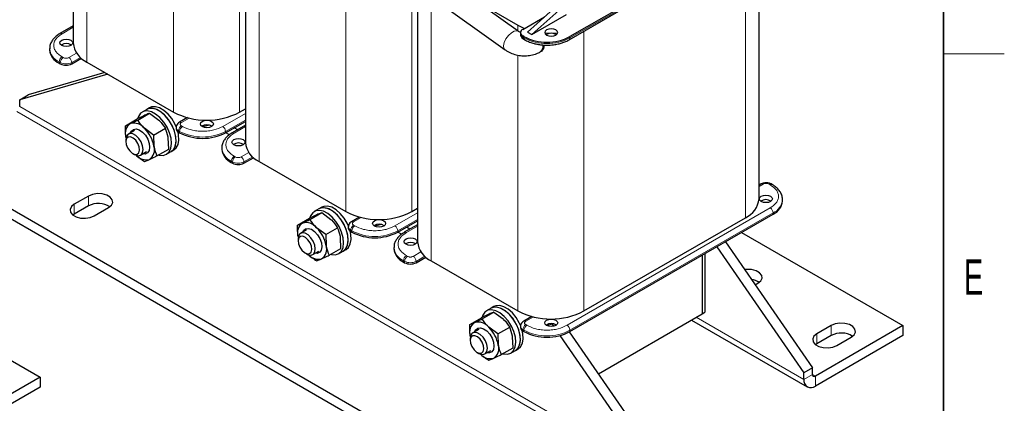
# Model space of a CAD drawing. Header units: millimetres. Extents: x 5 to 418, y 2 to 292.
# Tile 28 of 39: x 317 to 414, y 68 to 106. Entities that reach past the tile are written whole.
import ezdxf

# ---------------------------------------------------------------- set-up
doc = ezdxf.new("R2010")
doc.units = ezdxf.units.MM
doc.layers.add('SLD-0', color=7, linetype='Continuous')
doc.styles.add('SLDTEXTSTYLE0', font='TXT', dxfattribs={"width": 0.605})

msp = doc.modelspace()

# ---------------------------------------------------------------- linework, layer by layer
at = {"color": 7, "linetype": 'Continuous', "lineweight": 25}
for p, q in [((322.2168, 123.6299), (322.2168, 103.3204)), ((391.206, 115.5058), (371.1807, 103.9455)), ((371.0979, 103.6317), (391.1231, 115.1921)), ((339.1874, 113.9096), (339.1874, 93.5235)), ((389.8239, 87.9719), (389.8239, 114.442)), ((366.0921, 104.469), (354.3261, 112.8947)), ((354.3261, 110.1396), (364.7879, 102.6478)), ((356.158, 108.0938), (356.158, 83.7266)), ((367.0088, 104.3945), (370.8554, 107.8563)), ((361.9349, 107.446), (366.0613, 105.0639)), ((367.433, 104.1496), (371.2797, 107.6114)), ((366.5421, 104.6639), (368.6788, 105.8974)), ((367.433, 104.1496), (370.8554, 106.1253)), ((322.2168, 105.0046), (320.9176, 104.2546)), ((366.0613, 105.0639), (366.7015, 104.7559)), ((366.3078, 104.3374), (366.3078, 104.2067)), ((366.6552, 103.9455), (366.5421, 104.0108)), ((367.0088, 104.3945), (367.433, 104.1496)), ((368.8897, 104.1577), (368.8395, 104.1251)), ((366.6249, 103.697), (366.7381, 103.6317)), ((319.8974, 102.7652), (319.8974, 102.6345)), ((368.2546, 102.4372), (368.396, 102.5188)), ((368.3852, 102.5129), (368.4772, 102.5609)), ((320.8347, 101.3283), (320.9478, 101.263)), ((322.0792, 101.263), (323.0307, 101.8122)), ((323.5641, 101.4426), (332.1201, 96.5034)), ((325.6253, 100.2527), (316.9456, 97.7098)), ((325.3481, 100.4128), (317.7941, 98.1997)), ((316.9456, 97.7098), (317.7941, 98.1997)), ((316.9456, 97.0566), (316.9456, 97.7098)), ((328.5898, 95.7237), (329.7514, 96.3942)), ((329.4636, 96.7685), (329.011, 96.5073)), ((329.7464, 96.9318), (329.4636, 96.7685)), ((329.7514, 96.3942), (330.6533, 95.7245)), ((338.6255, 96.5034), (339.1874, 96.8277)), ((327.372, 95.1704), (328.5336, 95.841)), ((333.4782, 95.9613), (332.6838, 95.5027)), ((335.6398, 95.2215), (334.9856, 95.0549)), ((337.2396, 94.4704), (339.1874, 95.5949)), ((339.1874, 95.2077), (337.8881, 94.4577)), ((328.2615, 94.689), (327.6632, 94.3436)), ((330.1409, 94.2385), (329.239, 94.9081)), ((330.1409, 94.2385), (331.3025, 94.909)), ((330.1409, 94.2385), (330.1812, 93.1463)), ((332.3666, 94.993), (332.3666, 94.8623)), ((332.601, 94.5358), (332.7141, 94.4704)), ((337.6131, 94.2708), (337.2534, 94.4784)), ((338.4373, 94.7747), (338.1019, 94.9683)), ((327.4123, 94.0783), (327.4311, 93.9766)), ((327.4474, 93.9649), (327.4123, 94.0783)), ((327.4146, 93.7941), (327.4146, 93.5938)), ((331.6357, 92.8706), (331.5954, 93.9627)), ((328.0895, 92.4247), (328.263, 92.3245)), ((328.8631, 92.265), (329.4614, 92.6104)), ((330.4741, 92.2), (331.6357, 92.8706)), ((331.4108, 92.3502), (331.8634, 92.6115)), ((331.8634, 92.6115), (332.1462, 92.7747)), ((336.868, 92.9683), (336.868, 92.8376)), ((369.9786, 55.8279), (308.0361, 91.5866)), ((337.8053, 91.5314), (337.9184, 91.4661)), ((339.0498, 91.4661), (340.0012, 92.0153)), ((340.5347, 91.6457), (349.0907, 86.7065)), ((369.9786, 54.8481), (308.0361, 90.6068)), ((390.0443, 89.4286), (389.8239, 89.3013)), ((391.1231, 89.3633), (391.01, 89.4286)), ((323.7338, 88.2394), (322.3196, 87.4229)), ((392.1432, 87.7432), (392.1432, 87.8739)), ((322.3196, 86.4431), (322.1961, 86.3615)), ((323.7338, 87.2595), (322.3196, 86.4431)), ((324.2995, 86.28), (325.7137, 87.0964)), ((345.5604, 85.9268), (346.722, 86.5973)), ((346.4342, 86.9716), (345.9816, 86.7104)), ((346.717, 87.1349), (346.4342, 86.9716)), ((346.722, 86.5973), (347.6238, 85.9276)), ((355.5961, 86.7065), (356.158, 87.0308)), ((371.1807, 74.8766), (391.206, 86.437)), ((344.3425, 85.3735), (345.5041, 86.0441)), ((350.4488, 86.1644), (349.6544, 85.7058)), ((352.6103, 85.4246), (351.9562, 85.258)), ((354.2101, 84.6735), (356.158, 85.798)), ((356.158, 85.4108), (354.8587, 84.6608)), ((372.5666, 76.9096), (388.4765, 86.0942)), ((345.2321, 84.8921), (344.6338, 84.5467)), ((347.1115, 84.4416), (346.2096, 85.1112)), ((347.1115, 84.4416), (348.273, 85.1121)), ((347.1115, 84.4416), (347.1518, 83.3494)), ((349.3372, 85.1961), (349.3372, 85.0654)), ((349.5715, 84.7389), (349.6847, 84.6735)), ((354.5837, 84.4739), (354.224, 84.6815)), ((355.4079, 84.9778), (355.0725, 85.1714)), ((388.1072, 84.6481), (404.0046, 75.4707)), ((344.3828, 84.2814), (344.4016, 84.1797)), ((344.4179, 84.168), (344.3828, 84.2814)), ((344.3852, 83.9972), (344.3852, 83.7969)), ((348.6063, 83.0737), (348.566, 84.1658)), ((386.5142, 83.7285), (395.0951, 71.3072)), ((345.0601, 82.6278), (345.2336, 82.5276)), ((345.8337, 82.4681), (346.432, 82.8135)), ((347.4447, 82.4031), (348.6063, 83.0737)), ((348.3814, 82.5533), (348.834, 82.8146)), ((348.834, 82.8146), (349.1168, 82.9779)), ((353.8386, 83.1714), (353.8386, 83.0407)), ((384.4885, 82.559), (384.4885, 76.7772)), ((385.6656, 83.2386), (394.2465, 70.8174)), ((354.7758, 81.7345), (354.889, 81.6692)), ((356.0203, 81.6692), (356.9718, 82.2184)), ((357.5053, 81.8488), (366.0613, 76.9096)), ((384.2056, 82.3958), (384.2056, 76.6139)), ((389.4504, 79.4781), (389.7211, 79.6344)), ((303.0576, 79.5644), (318.955, 70.387)), ((362.5309, 76.1299), (363.6925, 76.8004)), ((363.4047, 77.1747), (362.9522, 76.9135)), ((363.6876, 77.338), (363.4047, 77.1747)), ((363.6925, 76.8004), (364.5944, 76.1307)), ((384.2056, 76.6139), (384.4885, 76.7772)), ((361.3131, 75.5766), (362.4747, 76.2472)), ((367.4194, 76.3675), (366.6249, 75.9089)), ((374.0113, 70.7288), (384.2056, 76.6139)), ((383.171, 76.0167), (394.578, 69.4316)), ((362.2026, 75.0952), (361.6043, 74.7498)), ((364.082, 74.6447), (363.1802, 75.3143)), ((364.082, 74.6447), (365.2436, 75.3152)), ((366.3078, 75.3992), (366.3078, 75.2685)), ((366.5421, 74.942), (366.6552, 74.8766)), ((369.5809, 75.6277), (368.9267, 75.4611)), ((369.5954, 75.4028), (369.4612, 75.5972)), ((379.7367, 62.441), (371.1557, 74.8624)), ((404.0046, 75.4707), (395.3779, 70.4906)), ((396.9335, 75.4707), (395.5193, 74.6543)), ((404.0046, 75.4707), (404.0046, 74.4909)), ((361.3534, 74.4845), (361.3722, 74.3828)), ((361.3885, 74.3711), (361.3534, 74.4845)), ((361.3557, 74.2003), (361.3557, 74)), ((364.082, 74.6447), (364.1223, 73.5525)), ((365.5768, 73.2768), (365.5365, 74.3689)), ((378.8882, 61.9512), (370.2219, 74.4959)), ((404.0046, 74.4909), (395.3779, 69.5108)), ((396.9335, 74.4909), (395.5193, 73.6745)), ((397.4992, 73.5113), (398.9134, 74.3278)), ((362.0306, 72.8309), (362.2041, 72.7307)), ((362.8042, 72.6712), (363.4025, 73.0166)), ((364.4152, 72.6063), (365.5768, 73.2768)), ((365.352, 72.7564), (365.8045, 73.0177)), ((365.8045, 73.0177), (366.0874, 73.181)), ((395.5193, 73.6745), (395.3958, 73.5929)), ((395.0951, 71.3072), (394.2465, 70.8174)), ((395.0951, 70.654), (395.0951, 71.3072)), ((318.955, 70.387), (310.3282, 65.4069)), ((318.955, 70.387), (318.955, 69.4072)), ((394.2465, 70.1641), (394.2465, 70.8174)), ((318.955, 69.4072), (310.3282, 64.4271))]:
    msp.add_line(p, q, dxfattribs=at)
at = {"color": 7, "linetype": 'Continuous', "lineweight": 18}
for p, q in [((323.5641, 123.0432), (323.5641, 101.4426)), ((332.1201, 119.317), (332.1201, 96.5034)), ((391.206, 115.3752), (371.1807, 103.8149)), ((338.6255, 114.1591), (338.6255, 96.5034)), ((388.4765, 113.6642), (388.4765, 86.0942)), ((340.5347, 113.3115), (340.5347, 91.6457)), ((349.0907, 111.9313), (349.0907, 86.7065)), ((355.5961, 107.7685), (355.5961, 86.7065)), ((357.5053, 107.863), (357.5053, 81.8488)), ((322.2168, 104.8694), (321.1176, 104.2348)), ((366.0613, 105.0639), (366.0613, 104.4911)), ((366.5421, 103.8802), (366.5421, 104.0108)), ((366.6552, 103.8149), (366.5421, 103.8802)), ((366.6552, 103.9455), (366.6552, 103.8149)), ((371.1807, 103.8149), (371.1807, 103.9455)), ((372.5666, 104.4796), (372.5666, 76.9096)), ((321.2307, 101.8835), (321.1176, 101.9488)), ((321.7964, 101.8835), (322.5548, 102.3213)), ((366.0613, 102.1256), (366.0613, 76.9096)), ((320.8347, 101.4589), (320.9478, 101.3936)), ((320.8347, 101.3283), (320.8347, 101.4589)), ((320.9478, 101.3936), (320.9478, 101.263)), ((322.9404, 101.8907), (322.0792, 101.3936)), ((322.0792, 101.3936), (322.0792, 101.263)), ((378.8882, 61.2979), (316.9456, 97.0566)), ((378.6053, 60.808), (316.6628, 96.5667)), ((336.9567, 95.091), (339.1874, 96.3787)), ((333.6422, 95.9207), (332.8838, 95.4829)), ((332.9969, 95.091), (332.8838, 95.1563)), ((337.2396, 94.6011), (339.1874, 95.7255)), ((332.601, 94.6664), (332.7141, 94.6011)), ((332.601, 94.5358), (332.601, 94.6664)), ((332.7141, 94.6011), (332.7141, 94.4704)), ((337.2396, 94.4704), (337.2396, 94.6011)), ((339.1874, 95.0725), (338.0881, 94.4379)), ((338.7669, 92.0866), (339.5253, 92.5244)), ((337.8053, 91.662), (337.9184, 91.5967)), ((337.8053, 91.5314), (337.8053, 91.662)), ((337.9184, 91.5967), (337.9184, 91.4661)), ((338.2013, 92.0866), (338.0881, 92.1519)), ((339.9109, 92.0938), (339.0498, 91.5967)), ((339.0498, 91.5967), (339.0498, 91.4661)), ((390.2443, 89.4088), (389.8239, 89.1661)), ((390.81, 89.4088), (390.9231, 89.3435)), ((322.3196, 87.4229), (322.3196, 86.4431)), ((323.7338, 88.2394), (323.7338, 87.2595)), ((353.9273, 85.2941), (356.158, 86.5818)), ((370.8979, 75.4972), (390.9231, 87.0575)), ((371.1807, 75.0073), (391.206, 86.5676)), ((391.206, 86.5676), (391.206, 86.437)), ((350.6128, 86.1238), (349.8544, 85.686)), ((354.2101, 84.8042), (356.158, 85.9286)), ((349.5715, 84.8695), (349.6847, 84.8042)), ((349.5715, 84.7389), (349.5715, 84.8695)), ((349.6847, 84.8042), (349.6847, 84.6735)), ((349.9675, 85.2941), (349.8544, 85.3594)), ((354.2101, 84.6735), (354.2101, 84.8042)), ((356.158, 85.2756), (355.0587, 84.641)), ((355.7375, 82.2897), (356.4959, 82.7275)), ((354.7758, 81.8651), (354.889, 81.7998)), ((354.7758, 81.7345), (354.7758, 81.8651)), ((354.889, 81.7998), (354.889, 81.6692)), ((355.1718, 82.2897), (355.0587, 82.355)), ((356.8815, 82.2969), (356.0203, 81.7998)), ((356.0203, 81.7998), (356.0203, 81.6692)), ((367.5833, 76.3269), (366.8249, 75.8891)), ((383.6398, 76.2873), (394.2465, 70.1641)), ((366.5421, 75.0726), (366.6552, 75.0073)), ((366.5421, 74.942), (366.5421, 75.0726)), ((366.6552, 75.0073), (366.6552, 74.8766)), ((366.9381, 75.4972), (366.8249, 75.5625)), ((371.1807, 74.8766), (371.1807, 75.0073)), ((396.9335, 75.4707), (396.9335, 74.4909)), ((395.5193, 74.6543), (395.5193, 73.6745)), ((394.2465, 70.1641), (395.0951, 70.654)), ((395.0951, 70.6539), (395.3779, 70.4906)), ((395.3779, 70.4906), (395.3779, 69.5108))]:
    msp.add_line(p, q, dxfattribs=at)
at = {"color": 7, "linetype": 'Continuous', "lineweight": 18, "flags": 128}
msp.add_lwpolyline([(364.7879, 102.6478), (364.6819, 102.7843), (364.6436, 103.0466), (364.7128, 103.3781), (364.8802, 103.7339), (365.1233, 104.066), (365.4091, 104.3295), (365.6991, 104.489), (365.9541, 104.5227), (366.0921, 104.469)], dxfattribs=at)
at = {"color": 7, "linetype": 'Continuous', "lineweight": 25, "flags": 128}
for points in [[(368.8897, 104.615), (368.7509, 104.4951), (368.7022, 104.3537), (368.7509, 104.2123), (368.8897, 104.0925), (369.0973, 104.0124), (369.3422, 103.9842), (369.5872, 104.0124), (369.7948, 104.0925), (369.9335, 104.2123), (369.9822, 104.3537), (369.9335, 104.4951), (369.7948, 104.615), (369.5872, 104.695), (369.3422, 104.7232), (369.0973, 104.695), (368.8897, 104.615)], [(368.7069, 104.3093), (369.3139, 104.2861), (369.9785, 104.314)], [(321.9944, 103.0755), (321.7867, 102.9954), (321.5418, 102.9672), (321.2969, 102.9954), (321.0893, 103.0755), (320.9505, 103.1953), (320.9018, 103.3367), (320.9505, 103.4781), (321.0893, 103.598), (321.2969, 103.678), (321.5418, 103.7062), (321.7867, 103.678), (321.9944, 103.598), (322.1331, 103.4781), (322.1818, 103.3367), (322.1331, 103.1953), (321.9944, 103.0755)], [(331.095, 92.2456), (331.4275, 92.3601), (331.6835, 92.6046), (331.847, 92.9637), (331.9077, 93.4149), (331.8618, 93.9298), (331.7122, 94.476), (331.4682, 95.0192), (331.1452, 95.5254), (330.7635, 95.9626), (330.3471, 96.3035), (329.9222, 96.5266), (329.5154, 96.6178), (329.1523, 96.5715), (328.8557, 96.3906), (328.6442, 96.0864), (328.5765, 95.8997)], [(331.8634, 92.6115), (331.8801, 92.6214), (332.1361, 92.8659), (332.2996, 93.225), (332.3603, 93.6761), (332.3144, 94.191), (332.1647, 94.7372), (331.9207, 95.2805), (331.5978, 95.7866), (331.2161, 96.2239), (330.7997, 96.5647), (330.3747, 96.7878), (329.9679, 96.8791), (329.6048, 96.8328), (329.4636, 96.7685)], [(331.8634, 92.6115), (332.0964, 92.8127), (332.2775, 93.1527), (332.3572, 93.5892), (332.3305, 94.0949), (332.199, 94.6379), (331.9711, 95.1843), (331.661, 95.6996), (331.2882, 96.1514), (330.8762, 96.5114), (330.4508, 96.757), (330.0388, 96.8727), (329.666, 96.8513), (329.4636, 96.7685)], [(332.4078, 95.0057), (332.2539, 95.3476), (331.9438, 95.8628), (331.5711, 96.3147), (331.159, 96.6747), (330.7336, 96.9203), (330.3216, 97.036), (329.9488, 97.0145), (329.7464, 96.9318)], [(334.9486, 95.5972), (335.1562, 95.6772), (335.4011, 95.7054), (335.646, 95.6772), (335.8537, 95.5972), (335.9924, 95.4773), (336.0411, 95.3359), (335.9924, 95.1945), (335.8537, 95.0747), (335.646, 94.9946), (335.4011, 94.9664), (335.1562, 94.9946), (334.9486, 95.0747), (334.8098, 95.1945), (334.7611, 95.3359), (334.8098, 95.4773), (334.9486, 95.5972)], [(328.263, 92.3245), (328.423, 92.2497), (328.6984, 92.2119), (328.9212, 92.3058), (329.0648, 92.5202), (329.1116, 92.8292), (329.0561, 93.1954), (328.9049, 93.5748), (328.6764, 93.9215), (328.398, 94.1939), (328.1033, 94.3589), (327.8279, 94.3967), (327.6051, 94.3027), (327.4615, 94.0884), (327.4146, 93.7941)], [(327.8783, 94.4677), (327.9588, 94.6386), (328.1567, 94.8091)], [(328.1567, 94.8091), (328.424, 94.8499), (328.7317, 94.7566), (329.0465, 94.5393), (329.3341, 94.2216), (329.5636, 93.8378), (329.7099, 93.4296), (329.7573, 93.0412), (329.7006, 92.7147), (329.5459, 92.4855), (329.3101, 92.3783), (329.0782, 92.3892)], [(332.1462, 92.7747), (332.3792, 92.976), (332.5603, 93.3159), (332.64, 93.7525), (332.6133, 94.2581), (332.5502, 94.568)], [(327.5791, 92.9889), (327.7869, 92.6822), (328.0409, 92.4548), (328.3022, 92.3416), (328.5312, 92.3597), (328.693, 92.5063), (328.7629, 92.7592), (328.7303, 93.0798), (328.6002, 93.4193), (328.3923, 93.7261), (328.1384, 93.9534), (327.877, 94.0666), (327.6481, 94.0486), (327.4863, 93.902), (327.4164, 93.6491), (327.449, 93.3285), (327.5791, 92.9889)], [(338.9649, 93.2786), (338.7573, 93.1985), (338.5124, 93.1703), (338.2675, 93.1985), (338.0598, 93.2786), (337.9211, 93.3984), (337.8724, 93.5398), (337.9211, 93.6812), (338.0598, 93.8011), (338.2675, 93.8812), (338.5124, 93.9093), (338.7573, 93.8812), (338.9649, 93.8011), (339.1037, 93.6812), (339.1524, 93.5398), (339.1037, 93.3984), (338.9649, 93.2786)], [(330.6274, 92.2885), (330.707, 92.2683), (331.095, 92.2456)], [(325.7137, 87.0964), (325.9926, 87.3263), (326.1185, 87.5974), (326.0761, 87.877), (325.8706, 88.1314), (325.5268, 88.3299), (325.0861, 88.4485), (324.6018, 88.473), (324.1321, 88.4003), (323.7338, 88.2394)], [(390.0463, 88.2168), (390.254, 88.2969), (390.4989, 88.325), (390.7438, 88.2969), (390.9514, 88.2168), (391.0902, 88.097), (391.1389, 87.9556), (391.0902, 87.8142), (390.9514, 87.6943), (390.7438, 87.6142), (390.4989, 87.5861), (390.254, 87.6142), (390.0463, 87.6943), (389.9076, 87.8142), (389.8589, 87.9556), (389.9076, 88.097), (390.0463, 88.2168)], [(322.3196, 87.4229), (322.0408, 87.193), (321.9149, 86.9219), (321.9573, 86.6423), (322.1628, 86.3879), (322.5066, 86.1894), (322.9472, 86.0708), (323.4316, 86.0463), (323.9012, 86.119), (324.2995, 86.28)], [(348.0656, 82.4487), (348.3981, 82.5632), (348.6541, 82.8077), (348.8176, 83.1668), (348.8783, 83.618), (348.8324, 84.1329), (348.6827, 84.6791), (348.4388, 85.2223), (348.1158, 85.7285), (347.7341, 86.1657), (347.3177, 86.5066), (346.8927, 86.7297), (346.4859, 86.8209), (346.1228, 86.7746), (345.8262, 86.5937), (345.6148, 86.2895), (345.5471, 86.1028)], [(348.834, 82.8146), (348.8506, 82.8245), (349.1067, 83.069), (349.2702, 83.4281), (349.3309, 83.8792), (349.2849, 84.3941), (349.1353, 84.9403), (348.8913, 85.4836), (348.5683, 85.9897), (348.1867, 86.427), (347.7703, 86.7678), (347.3453, 86.9909), (346.9385, 87.0822), (346.5754, 87.0359), (346.4342, 86.9716)], [(348.834, 82.8146), (349.0669, 83.0158), (349.2481, 83.3558), (349.3278, 83.7923), (349.3011, 84.298), (349.1696, 84.841), (348.9417, 85.3874), (348.6316, 85.9027), (348.2588, 86.3545), (347.8468, 86.7145), (347.4214, 86.9601), (347.0093, 87.0758), (346.6365, 87.0544), (346.4342, 86.9716)], [(349.3784, 85.2088), (349.2245, 85.5507), (348.9144, 86.066), (348.5416, 86.5178), (348.1296, 86.8778), (347.7042, 87.1234), (347.2922, 87.2391), (346.9194, 87.2176), (346.717, 87.1349)], [(351.9191, 85.8003), (352.1268, 85.8804), (352.3717, 85.9085), (352.6166, 85.8804), (352.8242, 85.8003), (352.963, 85.6804), (353.0117, 85.539), (352.963, 85.3976), (352.8242, 85.2778), (352.6166, 85.1977), (352.3717, 85.1695), (352.1268, 85.1977), (351.9191, 85.2778), (351.7804, 85.3976), (351.7317, 85.539), (351.7804, 85.6804), (351.9191, 85.8003)], [(345.2336, 82.5276), (345.3935, 82.4528), (345.6689, 82.415), (345.8918, 82.5089), (346.0353, 82.7233), (346.0821, 83.0323), (346.0266, 83.3985), (345.8755, 83.7779), (345.6469, 84.1247), (345.3685, 84.397), (345.0739, 84.562), (344.7985, 84.5998), (344.5756, 84.5058), (344.4321, 84.2915), (344.3852, 83.9972)], [(344.8488, 84.6708), (344.9294, 84.8417), (345.1273, 85.0122)], [(345.1273, 85.0122), (345.3946, 85.053), (345.7023, 84.9597), (346.017, 84.7424), (346.3047, 84.4247), (346.5341, 84.0409), (346.6805, 83.6327), (346.7278, 83.2443), (346.6711, 82.9178), (346.5165, 82.6886), (346.2806, 82.5814), (346.0487, 82.5923)], [(349.1168, 82.9779), (349.3498, 83.1791), (349.5309, 83.519), (349.6106, 83.9556), (349.5839, 84.4612), (349.5207, 84.7711)], [(344.5496, 83.192), (344.7575, 82.8853), (345.0114, 82.6579), (345.2728, 82.5447), (345.5018, 82.5628), (345.6635, 82.7094), (345.7334, 82.9623), (345.7008, 83.2829), (345.5707, 83.6224), (345.3629, 83.9292), (345.109, 84.1565), (344.8476, 84.2698), (344.6186, 84.2517), (344.4569, 84.1051), (344.3869, 83.8522), (344.4195, 83.5316), (344.5496, 83.192)], [(355.9355, 83.4817), (355.7279, 83.4016), (355.4829, 83.3734), (355.238, 83.4016), (355.0304, 83.4817), (354.8917, 83.6015), (354.8429, 83.7429), (354.8917, 83.8843), (355.0304, 84.0042), (355.238, 84.0843), (355.4829, 84.1124), (355.7279, 84.0843), (355.9355, 84.0042), (356.0742, 83.8843), (356.1229, 83.7429), (356.0742, 83.6015), (355.9355, 83.4817)], [(347.598, 82.4916), (347.6776, 82.4714), (348.0656, 82.4487)], [(389.7211, 79.6344), (389.9999, 79.8643), (390.1258, 80.1355), (390.0834, 80.4151), (389.8779, 80.6695), (389.5341, 80.8679), (389.0934, 80.9866), (388.6091, 81.011), (388.4047, 80.9918)], [(365.0362, 72.6518), (365.3686, 72.7663), (365.6247, 73.0108), (365.7882, 73.3699), (365.8489, 73.8211), (365.8029, 74.336), (365.6533, 74.8822), (365.4093, 75.4254), (365.0863, 75.9316), (364.7047, 76.3688), (364.2883, 76.7097), (363.8633, 76.9328), (363.4565, 77.024), (363.0934, 76.9777), (362.7968, 76.7968), (362.5854, 76.4926), (362.5176, 76.3059)], [(365.8045, 73.0177), (365.8212, 73.0276), (366.0772, 73.2721), (366.2407, 73.6312), (366.3014, 74.0823), (366.2555, 74.5972), (366.1058, 75.1434), (365.8619, 75.6867), (365.5389, 76.1928), (365.1572, 76.6301), (364.7408, 76.9709), (364.3159, 77.194), (363.909, 77.2853), (363.5459, 77.239), (363.4047, 77.1747)], [(365.8045, 73.0177), (366.0375, 73.219), (366.2186, 73.5589), (366.2983, 73.9954), (366.2716, 74.5011), (366.1402, 75.0441), (365.9122, 75.5905), (365.6021, 76.1058), (365.2293, 76.5576), (364.8173, 76.9176), (364.3919, 77.1632), (363.9799, 77.2789), (363.6071, 77.2575), (363.4047, 77.1747)], [(366.3489, 75.4119), (366.1951, 75.7538), (365.885, 76.2691), (365.5122, 76.7209), (365.1002, 77.0809), (364.6748, 77.3265), (364.2627, 77.4422), (363.89, 77.4207), (363.6876, 77.338)], [(368.8897, 76.0034), (369.0973, 76.0835), (369.3422, 76.1116), (369.5872, 76.0835), (369.7948, 76.0034), (369.9335, 75.8835), (369.9822, 75.7421), (369.9335, 75.6007), (369.7948, 75.4809), (369.5872, 75.4008), (369.3422, 75.3726), (369.0973, 75.4008), (368.8897, 75.4809), (368.7509, 75.6007), (368.7022, 75.7421), (368.7509, 75.8835), (368.8897, 76.0034)], [(398.9134, 74.3278), (399.1923, 74.5577), (399.3182, 74.8288), (399.2758, 75.1084), (399.0703, 75.3628), (398.7265, 75.5613), (398.2858, 75.6799), (397.8015, 75.7044), (397.3318, 75.6317), (396.9335, 75.4707)], [(362.2041, 72.7307), (362.3641, 72.6559), (362.6395, 72.6181), (362.8624, 72.7121), (363.0059, 72.9264), (363.0527, 73.2354), (362.9972, 73.6016), (362.8461, 73.981), (362.6175, 74.3278), (362.3391, 74.6001), (362.0444, 74.7651), (361.7691, 74.8029), (361.5462, 74.7089), (361.4027, 74.4946), (361.3557, 74.2003)], [(361.8194, 74.8739), (361.8999, 75.0448), (362.0979, 75.2153)], [(362.0979, 75.2153), (362.3652, 75.2561), (362.6729, 75.1628), (362.9876, 74.9455), (363.2753, 74.6278), (363.5047, 74.244), (363.651, 73.8358), (363.6984, 73.4474), (363.6417, 73.1209), (363.487, 72.8917), (363.2512, 72.7845), (363.0193, 72.7954)], [(366.0874, 73.181), (366.3203, 73.3822), (366.5015, 73.7222), (366.5812, 74.1587), (366.5545, 74.6643), (366.4913, 74.9742)], [(361.5202, 73.3951), (361.7281, 73.0884), (361.982, 72.861), (362.2433, 72.7478), (362.4723, 72.7659), (362.6341, 72.9125), (362.704, 73.1654), (362.6714, 73.486), (362.5413, 73.8255), (362.3334, 74.1323), (362.0795, 74.3596), (361.8182, 74.4729), (361.5892, 74.4548), (361.4274, 74.3082), (361.3575, 74.0553), (361.3901, 73.7347), (361.5202, 73.3951)], [(395.5193, 74.6543), (395.2404, 74.4244), (395.1146, 74.1533), (395.157, 73.8737), (395.3625, 73.6193), (395.7063, 73.4208), (396.1469, 73.3022), (396.6313, 73.2777), (397.1009, 73.3504), (397.4992, 73.5113)], [(364.5685, 72.6947), (364.6481, 72.6745), (365.0362, 72.6518)]]:
    msp.add_lwpolyline(points, dxfattribs=at)
at = {"color": 7, "linetype": 'Continuous', "lineweight": 18}
for centre, radius, start, end in [((320.9999, 104.0699), 0.2025, 54.49119, 113.068435), ((366.7081, 104.2467), 0.4024, 185.694799, 245.625342), ((366.7381, 103.8585), 0.1972, 173.701152, 234.986667), ((366.845, 103.7905), 0.1913, 172.684928, 236.536597), ((368.918, 108.1819), 4.9185, 242.609672, 297.390328), ((367.8699, 102.9381), 0.6317, 307.545243, 17.222571), ((370.986, 103.793), 0.196, 303.760857, 6.412338), ((321.5007, 102.9269), 1.612, 185.99486, 245.59914), ((321.4488, 101.431), 0.6147, 122.605478, 177.394522), ((321.5619, 101.3657), 0.6147, 122.605478, 177.394522), ((321.5135, 102.4854), 1.2296, 242.609672, 297.390328), ((321.4651, 101.3657), 0.6147, 2.605478, 57.394522), ((333.2151, 94.6385), 0.6147, 122.605478, 177.394522), ((332.7677, 95.3302), 0.1918, 52.745394, 115.968507), ((332.767, 95.0329), 0.4024, 185.717719, 245.623344), ((333.3282, 94.5731), 0.6147, 122.605478, 177.394522), ((334.9768, 98.9682), 4.9185, 242.609672, 297.390328), ((336.6255, 94.5731), 0.6147, 2.605478, 57.394522), ((337.9705, 94.273), 0.2025, 54.49119, 113.068435), ((338.4712, 93.13), 1.612, 185.99486, 245.59914), ((338.4194, 91.6341), 0.6147, 122.605478, 177.394522), ((338.5325, 91.5688), 0.6147, 122.605478, 177.394522), ((338.4841, 92.6885), 1.2296, 242.609672, 297.390328), ((338.4357, 91.5688), 0.6147, 2.605478, 57.394522), ((390.1271, 89.2452), 0.2012, 54.382423, 114.307119), ((390.9261, 89.2561), 0.1918, 64.046936, 127.253057), ((391.0405, 89.1793), 0.2018, 66.27556, 125.566629), ((390.5738, 88.0099), 1.5748, 293.669056, 355.285198), ((390.5919, 86.5397), 0.6147, 2.605478, 57.394522), ((349.7383, 85.5333), 0.1918, 52.745394, 115.968507), ((349.7376, 85.236), 0.4024, 185.717719, 245.623344), ((350.1856, 84.8416), 0.6147, 122.605478, 177.394522), ((350.2988, 84.7762), 0.6147, 122.605478, 177.394522), ((351.9474, 89.1713), 4.9185, 242.609672, 297.390328), ((353.5961, 84.7762), 0.6147, 2.605478, 57.394522), ((354.941, 84.4761), 0.2025, 54.49119, 113.068435), ((355.4418, 83.3331), 1.612, 185.99486, 245.59914), ((355.3899, 81.8372), 0.6147, 122.605478, 177.394522), ((355.5031, 81.7719), 0.6147, 122.605478, 177.394522), ((355.4547, 82.8916), 1.2296, 242.609672, 297.390328), ((355.4063, 81.7719), 0.6147, 2.605478, 57.394522), ((366.7089, 75.7364), 0.1918, 52.745393, 115.968507), ((366.7082, 75.4391), 0.4024, 185.717719, 245.623344), ((367.1562, 75.0447), 0.6147, 122.605478, 177.394522), ((367.2693, 74.9793), 0.6147, 122.605478, 177.394522), ((368.918, 79.3744), 4.9185, 242.609672, 297.390328), ((370.5666, 74.9793), 0.6147, 2.605478, 57.394522)]:
    msp.add_arc(centre, radius, start, end, dxfattribs=at)
at = {"color": 7, "linetype": 'Continuous', "lineweight": 25}
for centre, radius, start, end in [((366.666, 104.3374), 0.3493, 110.783421, 249.216579), ((368.918, 108.3126), 4.9185, 242.609672, 297.390328), ((369.3397, 103.3308), 0.9414, 57.535675, 118.55302), ((321.5418, 102.3533), 0.9069, 56.33248, 123.66752), ((324.5189, 103.5499), 2.3135, 185.694799, 245.625342), ((368.042, 102.9989), 0.5949, 305.102861, 11.656512), ((368.0358, 102.9996), 0.6008, 306.841455, 11.471141), ((321.4989, 102.7942), 1.6094, 185.694799, 245.625342), ((321.5135, 102.3547), 1.2296, 242.609672, 297.390328), ((335.3728, 102.781), 7.0703, 242.609672, 297.390328), ((328.4949, 94.4322), 1.139, 124.207878, 198.098206), ((328.1859, 94.0689), 1.3466, 38.551575, 104.243081), ((335.4011, 94.3525), 0.9069, 56.33248, 123.66752), ((326.9607, 92.5569), 3.274, 10.371053, 45.901225), ((332.767, 94.9022), 0.4024, 185.694799, 245.625342), ((334.9768, 98.8375), 4.9185, 242.609672, 297.390328), ((338.5124, 92.5564), 0.9069, 56.33248, 123.66752), ((341.4895, 93.7531), 2.3135, 185.694799, 245.625342), ((329.4076, 93.1166), 1.3087, 221.610969, 284.661226), ((329.0985, 92.7925), 1.139, 304.207878, 18.098206), ((338.4695, 92.9973), 1.6094, 185.694799, 245.625342), ((338.4841, 92.5578), 1.2296, 242.609672, 297.390328), ((324.7161, 85.4281), 2.0782, 57.351721, 118.20711), ((387.5217, 88.2015), 2.3135, 294.374658, 354.305201), ((390.4989, 86.9722), 0.9069, 56.33248, 123.66752), ((390.5418, 87.9029), 1.6094, 294.374658, 354.305201), ((352.3434, 92.9841), 7.0703, 242.609672, 297.390328), ((345.4655, 84.6353), 1.139, 124.207878, 198.098206), ((345.1565, 84.272), 1.3466, 38.551575, 104.243081), ((352.3717, 84.5556), 0.9069, 56.33248, 123.66752), ((343.9312, 82.76), 3.274, 10.371053, 45.901225), ((349.7376, 85.1053), 0.4024, 185.694799, 245.625342), ((351.9474, 89.0406), 4.9185, 242.609672, 297.390328), ((355.4829, 82.7595), 0.9069, 56.33248, 123.66752), ((358.4601, 83.9562), 2.3135, 185.694799, 245.625342), ((346.0691, 82.9956), 1.139, 304.207878, 18.098206), ((355.44, 83.2004), 1.6094, 185.694799, 245.625342), ((346.3782, 83.3197), 1.3087, 221.610969, 284.661226), ((355.4547, 82.7609), 1.2296, 242.609672, 297.390328), ((388.8431, 78.245), 1.7795, 55.751447, 82.210096), ((369.3139, 83.1872), 7.0703, 242.609672, 297.390328), ((362.4361, 74.8384), 1.139, 124.207878, 198.098206), ((362.127, 74.4751), 1.3466, 38.551575, 104.243081), ((360.9018, 72.9631), 3.274, 10.371053, 45.901225), ((366.7081, 75.3084), 0.4024, 185.694799, 245.625342), ((368.918, 79.2437), 4.9185, 242.609672, 297.390328), ((369.3422, 74.7587), 0.9069, 56.33248, 123.66752), ((397.9158, 72.6595), 2.0782, 57.351721, 118.20711), ((363.0396, 73.1987), 1.139, 304.207878, 18.098206), ((363.3488, 73.5228), 1.3087, 221.610969, 284.661226), ((394.9363, 70.0522), 0.6987, 170.785963, 309.203285), ((395.2675, 70.626), 0.1747, 170.785963, 309.203285)]:
    msp.add_arc(centre, radius, start, end, dxfattribs=at)
for points, knots in [([(320.9232, 104.2506), (320.8488, 104.2081), (320.6544, 104.097), (320.3955, 103.8754), (320.1482, 103.589), (319.9788, 103.2603), (319.8926, 102.9746), (319.907, 102.8048), (319.911, 102.7584)], [0, 0, 0, 0, 0.1202548, 0.3141096, 0.5115931, 0.7131247, 0.9216457, 1, 1, 1, 1]), ([(366.3157, 104.3652), (366.2856, 104.3744), (366.2005, 104.4005), (366.1323, 104.4415), (366.0996, 104.4639), (366.0921, 104.469)], [0, 0, 0, 0, 0.2957832, 0.8374955, 1, 1, 1, 1]), ([(366.3088, 104.2055), (366.317, 104.1349), (366.3328, 103.9985), (366.4507, 103.8185), (366.5647, 103.739), (366.6249, 103.697)], [0, 0, 0, 0, 0.3361576, 0.6493205, 1, 1, 1, 1]), ([(366.7423, 103.6347), (366.7622, 103.6214), (366.8976, 103.5315), (367.2017, 103.4044), (367.6052, 103.2692), (367.9984, 103.1829), (368.4217, 103.1195), (368.7324, 103.1102), (368.918, 103.1047)], [0, 0, 0, 0, 0.0360413, 0.2450616, 0.4555094, 0.6109689, 0.7677136, 1, 1, 1, 1]), ([(368.918, 103.1047), (369.1318, 103.1118), (369.4323, 103.1219), (369.8613, 103.1879), (370.2138, 103.2651), (370.6029, 103.3926), (370.9006, 103.5161), (371.0511, 103.61), (371.0922, 103.6357)], [0, 0, 0, 0, 0.2675611, 0.375903, 0.5538423, 0.7355131, 0.9277354, 1, 1, 1, 1]), ([(364.7879, 102.6478), (364.8825, 102.5852), (365.1311, 102.4208), (365.5921, 102.2248), (366.1622, 102.0841), (366.7583, 102.0386), (367.3535, 102.0946), (367.8599, 102.2324), (368.1424, 102.379), (368.2546, 102.4372)], [0, 0, 0, 0, 0.0957305, 0.2515236, 0.4085584, 0.566947, 0.7276065, 0.8918436, 1, 1, 1, 1]), ([(329.2688, 96.1905), (329.2169, 96.1668), (329.0045, 96.0695), (328.7363, 95.9394), (328.5336, 95.841)], [0, 0, 0, 0, 0.2443658, 1, 1, 1, 1]), ([(329.7514, 96.3942), (329.7233, 96.3835), (329.5993, 96.3363), (329.4129, 96.2541), (329.2688, 96.1905)], [0, 0, 0, 0, 0.2269026, 1, 1, 1, 1]), ([(327.4123, 94.0783), (327.4084, 94.1026), (327.354, 94.4478), (327.3633, 94.8222), (327.372, 95.1704)], [0, 0, 0, 0, 0.07020058, 1, 1, 1, 1]), ([(327.372, 95.1704), (327.4727, 95.2099), (327.6061, 95.2622), (327.8058, 95.3521), (327.8546, 95.3741)], [0, 0, 0, 0, 0.7556342, 1, 1, 1, 1]), ([(327.8546, 95.3741), (328.0293, 95.4554), (328.2553, 95.5605), (328.5279, 95.6935), (328.5898, 95.7237)], [0, 0, 0, 0, 0.7730974, 1, 1, 1, 1]), ([(329.239, 94.9081), (329.2208, 94.9258), (328.9607, 95.1776), (328.7685, 95.4606), (328.5898, 95.7237)], [0, 0, 0, 0, 0.0702006, 1, 1, 1, 1]), ([(330.6533, 95.7245), (330.6715, 95.7069), (330.9316, 95.4551), (331.1238, 95.1721), (331.3025, 94.909)], [0, 0, 0, 0, 0.0702006, 1, 1, 1, 1]), ([(332.6838, 95.5027), (332.628, 95.4649), (332.5113, 95.3858), (332.4035, 95.2084), (332.3534, 95.0628), (332.3672, 94.9941), (332.3675, 94.9928)], [0, 0, 0, 0, 0.3182379, 0.6654902, 0.9934555, 1, 1, 1, 1]), ([(331.5954, 93.9627), (331.5913, 93.9868), (331.5333, 94.33), (331.4137, 94.63), (331.3025, 94.909)], [0, 0, 0, 0, 0.0702006, 1, 1, 1, 1]), ([(337.8938, 94.4537), (337.8193, 94.4112), (337.6249, 94.3001), (337.366, 94.0785), (337.1188, 93.7921), (336.9494, 93.4634), (336.8632, 93.1777), (336.8776, 93.0079), (336.8815, 92.9615)], [0, 0, 0, 0, 0.1202548, 0.3141096, 0.5115931, 0.7131247, 0.9216457, 1, 1, 1, 1]), ([(328.3544, 92.3165), (328.3729, 92.299), (328.6366, 92.0493), (328.9577, 91.8407), (329.2563, 91.6468)], [0, 0, 0, 0, 0.0702006, 1, 1, 1, 1]), ([(330.1812, 93.1463), (330.1853, 93.1222), (330.2433, 92.7791), (330.3629, 92.479), (330.4741, 92.2)], [0, 0, 0, 0, 0.0702006, 1, 1, 1, 1]), ([(329.2563, 91.6468), (329.357, 91.6863), (329.4903, 91.7386), (329.6901, 91.8285), (329.7389, 91.8505)], [0, 0, 0, 0, 0.7556342, 1, 1, 1, 1]), ([(329.7389, 91.8505), (329.9136, 91.9318), (330.1395, 92.0368), (330.4122, 92.1699), (330.4741, 92.2)], [0, 0, 0, 0, 0.7730974, 1, 1, 1, 1]), ([(391.01, 89.4286), (390.9549, 89.4555), (390.8147, 89.5241), (390.5463, 89.5622), (390.2635, 89.5329), (390.1091, 89.4594), (390.0443, 89.4286)], [0, 0, 0, 0, 0.1878046, 0.477884, 0.7807662, 1, 1, 1, 1]), ([(392.1297, 87.8807), (392.1297, 87.9672), (392.1296, 88.185), (391.998, 88.5216), (391.7651, 88.8638), (391.4689, 89.1478), (391.227, 89.2947), (391.1189, 89.3603)], [0, 0, 0, 0, 0.146713, 0.3693187, 0.5952796, 0.8192283, 1, 1, 1, 1]), ([(346.2394, 86.3936), (346.1875, 86.3699), (345.975, 86.2726), (345.7068, 86.1425), (345.5041, 86.0441)], [0, 0, 0, 0, 0.2443658, 1, 1, 1, 1]), ([(346.722, 86.5973), (346.6938, 86.5866), (346.5698, 86.5394), (346.3835, 86.4572), (346.2394, 86.3936)], [0, 0, 0, 0, 0.2269026, 1, 1, 1, 1]), ([(344.3425, 85.3735), (344.4433, 85.413), (344.5766, 85.4653), (344.7763, 85.5553), (344.8251, 85.5772)], [0, 0, 0, 0, 0.7556342, 1, 1, 1, 1]), ([(344.8251, 85.5772), (344.9998, 85.6585), (345.2258, 85.7636), (345.4985, 85.8966), (345.5604, 85.9268)], [0, 0, 0, 0, 0.7730974, 1, 1, 1, 1]), ([(346.2096, 85.1112), (346.1913, 85.1289), (345.9313, 85.3807), (345.7391, 85.6637), (345.5604, 85.9268)], [0, 0, 0, 0, 0.0702006, 1, 1, 1, 1]), ([(347.6238, 85.9276), (347.6421, 85.91), (347.9022, 85.6582), (348.0944, 85.3752), (348.273, 85.1121)], [0, 0, 0, 0, 0.0702006, 1, 1, 1, 1]), ([(349.6544, 85.7058), (349.5986, 85.668), (349.4818, 85.5889), (349.374, 85.4115), (349.3239, 85.2659), (349.3378, 85.1972), (349.338, 85.1959)], [0, 0, 0, 0, 0.31823788, 0.66549023, 0.99345554, 1, 1, 1, 1]), ([(344.3828, 84.2814), (344.379, 84.3057), (344.3245, 84.6509), (344.3339, 85.0253), (344.3425, 85.3735)], [0, 0, 0, 0, 0.07020058, 1, 1, 1, 1]), ([(348.566, 84.1658), (348.5619, 84.1899), (348.5038, 84.5331), (348.3842, 84.8331), (348.273, 85.1121)], [0, 0, 0, 0, 0.0702006, 1, 1, 1, 1]), ([(354.8643, 84.6568), (354.7899, 84.6143), (354.5955, 84.5032), (354.3366, 84.2816), (354.0894, 83.9952), (353.92, 83.6665), (353.8337, 83.3808), (353.8482, 83.211), (353.8521, 83.1646)], [0, 0, 0, 0, 0.1202548, 0.3141096, 0.5115931, 0.7131247, 0.9216457, 1, 1, 1, 1]), ([(345.325, 82.5196), (345.3435, 82.5021), (345.6072, 82.2524), (345.9283, 82.0438), (346.2268, 81.8499)], [0, 0, 0, 0, 0.0702006, 1, 1, 1, 1]), ([(347.1518, 83.3494), (347.1558, 83.3253), (347.2139, 82.9822), (347.3335, 82.6821), (347.4447, 82.4031)], [0, 0, 0, 0, 0.0702006, 1, 1, 1, 1]), ([(346.2268, 81.8499), (346.3276, 81.8894), (346.4609, 81.9417), (346.6606, 82.0316), (346.7094, 82.0536)], [0, 0, 0, 0, 0.7556342, 1, 1, 1, 1]), ([(346.7094, 82.0536), (346.8841, 82.1349), (347.1101, 82.2399), (347.3828, 82.373), (347.4447, 82.4031)], [0, 0, 0, 0, 0.7730974, 1, 1, 1, 1]), ([(363.6925, 76.8004), (363.6644, 76.7897), (363.5404, 76.7425), (363.354, 76.6603), (363.2099, 76.5967)], [0, 0, 0, 0, 0.2269026, 1, 1, 1, 1]), ([(361.3131, 75.5766), (361.4139, 75.6161), (361.5472, 75.6684), (361.7469, 75.7584), (361.7957, 75.7803)], [0, 0, 0, 0, 0.7556342, 1, 1, 1, 1]), ([(361.7957, 75.7803), (361.9704, 75.8616), (362.1964, 75.9667), (362.4691, 76.0997), (362.5309, 76.1299)], [0, 0, 0, 0, 0.7730974, 1, 1, 1, 1]), ([(363.2099, 76.5967), (363.158, 76.573), (362.9456, 76.4757), (362.6774, 76.3456), (362.4747, 76.2472)], [0, 0, 0, 0, 0.2443658, 1, 1, 1, 1]), ([(363.1802, 75.3143), (363.1619, 75.332), (362.9018, 75.5838), (362.7096, 75.8668), (362.5309, 76.1299)], [0, 0, 0, 0, 0.0702006, 1, 1, 1, 1]), ([(364.5944, 76.1307), (364.6126, 76.1131), (364.8727, 75.8613), (365.0649, 75.5783), (365.2436, 75.3152)], [0, 0, 0, 0, 0.0702006, 1, 1, 1, 1]), ([(366.6249, 75.9089), (366.5691, 75.8711), (366.4524, 75.792), (366.3446, 75.6146), (366.2945, 75.469), (366.3083, 75.4003), (366.3086, 75.399)], [0, 0, 0, 0, 0.3182379, 0.6654902, 0.9934555, 1, 1, 1, 1]), ([(361.3534, 74.4845), (361.3496, 74.5088), (361.2951, 74.854), (361.3044, 75.2285), (361.3131, 75.5766)], [0, 0, 0, 0, 0.0702006, 1, 1, 1, 1]), ([(365.5365, 74.3689), (365.5325, 74.393), (365.4744, 74.7362), (365.3548, 75.0362), (365.2436, 75.3152)], [0, 0, 0, 0, 0.0702006, 1, 1, 1, 1]), ([(364.1223, 73.5525), (364.1264, 73.5284), (364.1844, 73.1853), (364.304, 72.8853), (364.4152, 72.6063)], [0, 0, 0, 0, 0.0702006, 1, 1, 1, 1]), ([(362.2955, 72.7227), (362.3141, 72.7052), (362.5777, 72.4555), (362.8988, 72.2469), (363.1974, 72.053)], [0, 0, 0, 0, 0.0702006, 1, 1, 1, 1]), ([(363.1974, 72.053), (363.2981, 72.0925), (363.4315, 72.1448), (363.6312, 72.2347), (363.68, 72.2567)], [0, 0, 0, 0, 0.7556342, 1, 1, 1, 1]), ([(363.68, 72.2567), (363.8547, 72.338), (364.0807, 72.4431), (364.3534, 72.5761), (364.4152, 72.6063)], [0, 0, 0, 0, 0.7730974, 1, 1, 1, 1])]:
    msp.add_open_spline(points, degree=3, knots=knots, dxfattribs=at)
at = {"color": 7, "linetype": 'Continuous', "lineweight": 18}
for points, knots in [([(321.1176, 104.2348), (320.8949, 104.0757), (320.5525, 103.831), (320.3384, 103.4224), (320.2768, 103.0918), (320.3384, 102.7612), (320.5525, 102.3525), (320.8949, 102.1079), (321.1176, 101.9488)], [0, 0, 0, 0, 0.2394568, 0.3683607, 0.5, 0.6316393, 0.7605432, 1, 1, 1, 1]), ([(321.2307, 101.8835), (321.2701, 101.8652), (321.3308, 101.8369), (321.4319, 101.8191), (321.5135, 101.8142), (321.5951, 101.8191), (321.6962, 101.8368), (321.757, 101.8652), (321.7964, 101.8835)], [0, 0, 0, 0, 0.23944295, 0.36955024, 0.49999985, 0.63010729, 0.76055705, 1, 1, 1, 1]), ([(332.8838, 95.4829), (332.852, 95.4601), (332.803, 95.4251), (332.7723, 95.3667), (332.7638, 95.3196), (332.7723, 95.2725), (332.803, 95.2141), (332.852, 95.179), (332.8838, 95.1563)], [0, 0, 0, 0, 0.239443, 0.3695502, 0.4999998, 0.6301073, 0.760557, 1, 1, 1, 1]), ([(332.9969, 95.091), (333.2725, 94.9625), (333.6963, 94.7648), (334.4041, 94.6412), (334.9768, 94.6056), (335.5496, 94.6412), (336.2574, 94.7648), (336.6812, 94.9625), (336.9567, 95.091)], [0, 0, 0, 0, 0.2394568, 0.3683607, 0.5, 0.6316393, 0.7605432, 1, 1, 1, 1]), ([(338.0881, 94.4379), (337.8655, 94.2788), (337.523, 94.0341), (337.309, 93.6255), (337.2473, 93.2949), (337.309, 92.9643), (337.523, 92.5556), (337.8655, 92.311), (338.0881, 92.1519)], [0, 0, 0, 0, 0.2394568, 0.3683607, 0.5, 0.6316393, 0.7605432, 1, 1, 1, 1]), ([(338.2013, 92.0866), (338.2406, 92.0683), (338.3014, 92.04), (338.4025, 92.0222), (338.484, 92.0173), (338.5656, 92.0222), (338.6668, 92.0399), (338.7276, 92.0683), (338.7669, 92.0866)], [0, 0, 0, 0, 0.239443, 0.3695502, 0.4999998, 0.6301073, 0.760557, 1, 1, 1, 1]), ([(390.81, 89.4088), (390.7706, 89.4271), (390.7099, 89.4554), (390.6087, 89.4732), (390.5272, 89.478), (390.4456, 89.4732), (390.3445, 89.4555), (390.2837, 89.4271), (390.2443, 89.4088)], [0, 0, 0, 0, 0.239443, 0.3695502, 0.4999998, 0.6301073, 0.760557, 1, 1, 1, 1]), ([(390.9231, 87.0575), (391.1457, 87.2166), (391.4882, 87.4612), (391.7023, 87.8699), (391.7639, 88.2005), (391.7023, 88.5311), (391.4882, 88.9398), (391.1457, 89.1844), (390.9231, 89.3435)], [0, 0, 0, 0, 0.2394568, 0.3683607, 0.5, 0.6316393, 0.7605432, 1, 1, 1, 1]), ([(349.8544, 85.686), (349.8226, 85.6632), (349.7736, 85.6282), (349.7429, 85.5698), (349.7344, 85.5227), (349.7428, 85.4756), (349.7735, 85.4172), (349.8226, 85.3821), (349.8544, 85.3594)], [0, 0, 0, 0, 0.239443, 0.3695502, 0.4999998, 0.6301073, 0.760557, 1, 1, 1, 1]), ([(349.9675, 85.2941), (350.243, 85.1656), (350.6668, 84.9679), (351.3747, 84.8443), (351.9474, 84.8087), (352.5201, 84.8443), (353.228, 84.9679), (353.6518, 85.1656), (353.9273, 85.2941)], [0, 0, 0, 0, 0.2394568, 0.3683607, 0.5, 0.6316393, 0.7605432, 1, 1, 1, 1]), ([(355.0587, 84.641), (354.8361, 84.4819), (354.4936, 84.2372), (354.2795, 83.8286), (354.2179, 83.498), (354.2795, 83.1674), (354.4936, 82.7587), (354.8361, 82.5141), (355.0587, 82.355)], [0, 0, 0, 0, 0.2394568, 0.3683607, 0.5, 0.6316393, 0.7605432, 1, 1, 1, 1]), ([(355.1718, 82.2897), (355.2112, 82.2714), (355.2719, 82.2431), (355.3731, 82.2253), (355.4546, 82.2204), (355.5362, 82.2253), (355.6373, 82.243), (355.6981, 82.2714), (355.7375, 82.2897)], [0, 0, 0, 0, 0.239443, 0.3695502, 0.4999998, 0.6301073, 0.760557, 1, 1, 1, 1]), ([(366.8249, 75.8891), (366.7932, 75.8663), (366.7441, 75.8313), (366.7134, 75.7729), (366.705, 75.7258), (366.7134, 75.6787), (366.7441, 75.6203), (366.7932, 75.5852), (366.8249, 75.5625)], [0, 0, 0, 0, 0.239443, 0.3695502, 0.4999998, 0.6301073, 0.760557, 1, 1, 1, 1]), ([(366.9381, 75.4972), (367.2136, 75.3687), (367.6374, 75.171), (368.3452, 75.0474), (368.918, 75.0118), (369.4907, 75.0474), (370.1985, 75.171), (370.6224, 75.3687), (370.8979, 75.4972)], [0, 0, 0, 0, 0.2394568, 0.3683607, 0.5, 0.6316393, 0.7605432, 1, 1, 1, 1])]:
    msp.add_open_spline(points, degree=3, knots=knots, dxfattribs=at)
at = {"layer": 'SLD-0', "lineweight": 35}
msp.add_line((408, 12), (408, 282.5), dxfattribs=at)
at = {"layer": 'SLD-0', "lineweight": 18}
msp.add_line((408, 102.25), (414, 102.25), dxfattribs=at)

# ---------------------------------------------------------------- texts
at = {"layer": 'SLD-0', "insert": (410.9816, 82.0011), "char_height": 3.5, "attachment_point": 2, "style": 'SLDTEXTSTYLE0'}
msp.add_mtext('E', dxfattribs=at)

doc.saveas('drawing.dxf')
